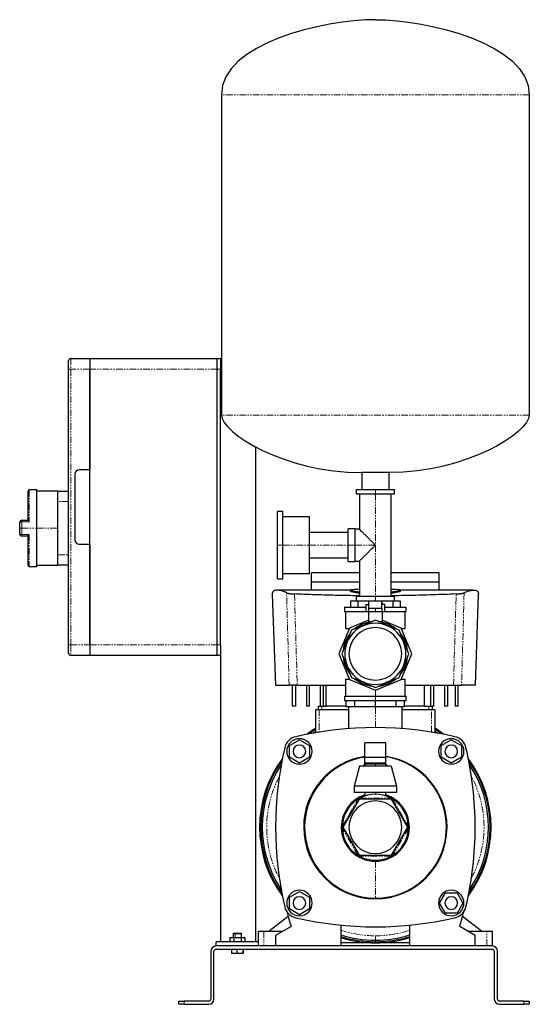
# Model space of a CAD drawing. Header units: millimetres. Extents: x 8 to 1409, y 6 to 935.
# Tile 2 of 2: x 929 to 1409, y 6 to 935. Entities that reach past the tile are written whole.
import ezdxf

# ---------------------------------------------------------------- set-up
doc = ezdxf.new("R2010")
doc.units = ezdxf.units.MM
doc.linetypes.add('PHANTOM', pattern=[12.7, 6.35, -1.27, 1.27, -1.27, 1.27, -1.27])

msp = doc.modelspace()

# ---------------------------------------------------------------- linework, layer by layer
at = {"color": 7, "linetype": 'Continuous', "lineweight": 25}
for p, q in [((1118.54, 863.68), (1118.54, 561.69)), ((1408.54, 863.68), (1408.54, 561.69)), ((974.54, 605.04), (974.54, 613.04)), ((976.54, 615.04), (994.54, 615.04)), ((994.54, 615.04), (994.54, 605.04)), ((994.54, 615.04), (1114.54, 615.04)), ((1114.54, 615.04), (1117.54, 615.04)), ((1114.54, 605.04), (1114.54, 615.04)), ((1117.54, 615.04), (1118.54, 615.04)), ((1117.54, 615.04), (1117.54, 605.04)), ((974.54, 345.04), (974.54, 605.04)), ((994.54, 605.04), (994.54, 510.04)), ((994.54, 345.04), (994.54, 605.04)), ((1114.54, 345.04), (1114.54, 605.04)), ((1117.54, 345.04), (1117.54, 605.04)), ((1150.54, 531.81), (1150.54, 65.04)), ((980.54, 506.04), (980.54, 444.04)), ((994.54, 510.04), (984.54, 510.04)), ((1276.24, 507.54), (1250.84, 507.54)), ((1250.84, 507.54), (1250.84, 491.54)), ((1276.24, 507.54), (1276.24, 491.54)), ((936.54, 462.43), (936.54, 490.04)), ((944.54, 491.04), (937.54, 491.04)), ((944.54, 455.04), (944.54, 491.04)), ((964.54, 490.04), (944.54, 490.04)), ((964.54, 490.04), (974.54, 490.04)), ((964.54, 480.04), (964.54, 490.04)), ((1245.54, 491.54), (1245.54, 487.54)), ((1245.54, 491.54), (1263.54, 491.54)), ((1245.54, 487.54), (1263.54, 487.54)), ((1248.54, 487.54), (1248.54, 454.04)), ((1263.54, 491.54), (1281.54, 491.54)), ((1263.54, 487.54), (1281.54, 487.54)), ((1278.54, 390.54), (1278.54, 487.54)), ((1281.54, 487.54), (1281.54, 491.54)), ((964.54, 455.04), (964.54, 480.04)), ((1176.44, 470.84), (1171.44, 470.84)), ((1171.44, 439.04), (1171.44, 470.84)), ((1176.44, 439.04), (1176.44, 470.84)), ((1201.44, 465.84), (1176.44, 465.84)), ((1201.44, 439.04), (1201.44, 465.84)), ((928.54, 455.04), (928.54, 460.54)), ((928.54, 449.54), (928.54, 455.04)), ((930.54, 462.54), (936.54, 462.54)), ((944.54, 419.04), (944.54, 455.04)), ((964.54, 430.04), (964.54, 455.04)), ((936.54, 447.54), (930.54, 447.54)), ((936.54, 420.04), (936.54, 447.65)), ((1238.04, 451.04), (1201.44, 451.04)), ((1244.54, 454.54), (1238.04, 454.54)), ((1238.04, 439.04), (1238.04, 454.54)), ((1244.54, 439.04), (1244.54, 454.54)), ((1248.54, 454.04), (1244.54, 454.04)), ((984.54, 440.04), (994.54, 440.04)), ((994.54, 440.04), (994.54, 345.04)), ((1171.44, 407.24), (1171.44, 439.04)), ((1176.44, 407.24), (1176.44, 439.04)), ((1201.44, 412.24), (1201.44, 439.04)), ((1238.04, 423.54), (1238.04, 439.04)), ((1244.54, 423.54), (1244.54, 439.04)), ((964.54, 420.04), (964.54, 430.04)), ((937.54, 419.04), (944.54, 419.04)), ((944.54, 420.04), (964.54, 420.04)), ((974.54, 420.04), (964.54, 420.04)), ((1201.44, 427.04), (1238.04, 427.04)), ((1238.04, 423.54), (1244.54, 423.54)), ((1244.54, 424.04), (1248.54, 424.04)), ((1248.54, 424.04), (1248.54, 390.54)), ((1176.44, 412.24), (1201.44, 412.24)), ((1248.54, 413.04), (1203.54, 413.04)), ((1203.54, 404.48), (1203.54, 413.04)), ((1323.54, 413.04), (1278.54, 413.04)), ((1323.54, 404.48), (1323.54, 413.04)), ((1171.44, 407.24), (1176.44, 407.24)), ((1203.54, 404.48), (1248.54, 404.48)), ((1278.54, 404.48), (1323.54, 404.48)), ((1166.37, 392.7), (1169.34, 307.04)), ((1239.85, 396.58), (1171.69, 396.58)), ((1239.85, 396.72), (1239.85, 395.72)), ((1245.54, 390.54), (1245.54, 386.54)), ((1263.54, 390.54), (1245.54, 390.54)), ((1281.54, 390.54), (1263.54, 390.54)), ((1281.54, 386.54), (1281.54, 390.54)), ((1287.23, 395.72), (1287.23, 396.72)), ((1355.39, 396.58), (1287.23, 396.58)), ((1357.74, 307.04), (1360.71, 392.7)), ((1240.09, 386.54), (1240.09, 380.54)), ((1240.09, 386.54), (1246.96, 386.54)), ((1246.96, 386.54), (1246.96, 380.54)), ((1246.96, 386.54), (1263.54, 386.54)), ((1254.54, 383.12), (1254.54, 376.12)), ((1254.54, 383.12), (1257.54, 383.12)), ((1257.04, 384.52), (1257.04, 383.12)), ((1257.04, 384.52), (1257.54, 384.52)), ((1257.54, 379.29), (1257.54, 386.12)), ((1269.54, 386.12), (1257.54, 386.12)), ((1263.54, 386.54), (1263.54, 386.12)), ((1263.54, 386.54), (1280.12, 386.54)), ((1269.54, 379.29), (1269.54, 386.12)), ((1269.54, 384.52), (1270.04, 384.52)), ((1272.54, 383.12), (1269.54, 383.12)), ((1270.04, 384.52), (1270.04, 383.12)), ((1272.54, 376.12), (1272.54, 383.12)), ((1280.12, 386.54), (1280.12, 380.54)), ((1280.12, 386.54), (1286.99, 386.54)), ((1286.99, 386.54), (1286.99, 380.54)), ((1234.54, 380.54), (1234.54, 376.54)), ((1234.54, 380.54), (1254.54, 380.54)), ((1234.54, 376.54), (1254.54, 376.54)), ((1235.54, 376.54), (1235.54, 360.54)), ((1257.54, 376.12), (1254.54, 376.12)), ((1257.04, 376.12), (1257.04, 367.1)), ((1263.54, 379.29), (1257.54, 379.29)), ((1263.54, 376.12), (1257.54, 376.12)), ((1269.54, 379.29), (1263.54, 379.29)), ((1269.54, 376.12), (1263.54, 376.12)), ((1272.54, 376.12), (1269.54, 376.12)), ((1270.04, 376.12), (1270.04, 367.1)), ((1272.54, 380.54), (1292.54, 380.54)), ((1272.54, 376.54), (1292.54, 376.54)), ((1291.54, 360.54), (1291.54, 376.54)), ((1292.54, 376.54), (1292.54, 380.54)), ((1257.04, 368.23), (1239.23, 360.85)), ((1263.54, 368.23), (1241.13, 358.95)), ((1257.04, 367.1), (1260.8, 367.1)), ((1285.95, 358.95), (1263.54, 368.23)), ((1266.28, 367.1), (1270.04, 367.1)), ((1287.85, 360.85), (1270.04, 368.23)), ((1239.23, 360.85), (1229.16, 336.54)), ((1241.13, 358.95), (1231.85, 336.54)), ((1235.54, 360.54), (1239.1, 360.54)), ((1238.54, 360.54), (1238.54, 359.19)), ((1295.23, 336.54), (1285.95, 358.95)), ((1297.92, 336.54), (1287.85, 360.85)), ((1287.98, 360.54), (1291.54, 360.54)), ((1288.54, 359.19), (1288.54, 360.54)), ((974.54, 337.04), (974.54, 345.04)), ((994.54, 345.04), (994.54, 335.04)), ((1114.54, 335.04), (1114.54, 345.04)), ((1117.54, 345.04), (1117.54, 335.04)), ((994.54, 335.04), (976.54, 335.04)), ((1114.54, 335.04), (994.54, 335.04)), ((1117.54, 335.04), (1114.54, 335.04)), ((1117.54, 335.04), (1117.54, 65.04)), ((1229.16, 336.54), (1239.23, 312.23)), ((1231.85, 336.54), (1241.13, 314.14)), ((1285.95, 314.14), (1295.23, 336.54)), ((1287.85, 312.23), (1297.92, 336.54)), ((1169.34, 307.04), (1182.34, 307.04)), ((1185.54, 287.04), (1185.54, 307.04)), ((1188.54, 287.04), (1188.54, 307.04)), ((1189.9, 307.04), (1235.54, 307.04)), ((1198.54, 307.04), (1198.54, 287.04)), ((1201.54, 287.04), (1201.54, 307.04)), ((1211.54, 307.04), (1211.54, 287.04)), ((1214.54, 287.04), (1214.54, 307.04)), ((1217.27, 287.04), (1217.27, 307.04)), ((1235.54, 312.54), (1235.54, 296.54)), ((1235.54, 312.54), (1239.1, 312.54)), ((1238.54, 313.9), (1238.54, 312.54)), ((1239.23, 312.23), (1263.54, 302.16)), ((1241.13, 314.14), (1263.54, 304.86)), ((1263.54, 304.86), (1285.95, 314.14)), ((1263.54, 302.16), (1287.85, 312.23)), ((1287.98, 312.54), (1291.54, 312.54)), ((1288.54, 312.54), (1288.54, 313.9)), ((1291.54, 296.54), (1291.54, 312.54)), ((1291.54, 307.04), (1337.18, 307.04)), ((1309.81, 287.04), (1309.81, 307.04)), ((1315.54, 307.04), (1315.54, 287.04)), ((1318.54, 287.04), (1318.54, 307.04)), ((1328.54, 307.04), (1328.54, 287.04)), ((1331.75, 287.04), (1331.75, 307.04)), ((1338.72, 307.04), (1338.72, 287.04)), ((1341.54, 287.04), (1341.54, 307.04)), ((1357.74, 307.04), (1344.74, 307.04)), ((1234.54, 296.54), (1234.54, 292.54)), ((1234.54, 296.54), (1263.54, 296.54)), ((1234.54, 292.54), (1263.54, 292.54)), ((1236.04, 286.54), (1236.04, 292.54)), ((1244.09, 286.54), (1244.09, 292.54)), ((1263.54, 296.54), (1292.54, 296.54)), ((1263.54, 292.54), (1292.54, 292.54)), ((1263.54, 286.54), (1263.54, 292.54)), ((1282.99, 286.54), (1282.99, 292.54)), ((1291.04, 286.54), (1291.04, 292.54)), ((1292.54, 292.54), (1292.54, 296.54)), ((1188.54, 287.04), (1185.54, 287.04)), ((1201.54, 287.04), (1198.54, 287.04)), ((1207.54, 262.26), (1207.54, 284.04)), ((1207.54, 284.04), (1210.54, 284.04)), ((1210.04, 284.04), (1210.04, 287.04)), ((1210.04, 287.04), (1213.04, 287.04)), ((1210.54, 284.04), (1238.14, 284.04)), ((1213.04, 287.04), (1217.27, 287.04)), ((1236.04, 287.04), (1217.27, 287.04)), ((1244.09, 286.54), (1236.04, 286.54)), ((1238.14, 286.54), (1238.14, 266.06)), ((1263.54, 286.54), (1244.09, 286.54)), ((1282.99, 286.54), (1263.54, 286.54)), ((1291.04, 286.54), (1282.99, 286.54)), ((1288.94, 266.06), (1288.94, 286.54)), ((1288.94, 284.04), (1316.54, 284.04)), ((1309.81, 287.04), (1291.04, 287.04)), ((1309.81, 287.04), (1314.04, 287.04)), ((1314.04, 287.04), (1317.04, 287.04)), ((1316.54, 284.04), (1319.54, 284.04)), ((1318.54, 287.04), (1317.04, 287.04)), ((1317.04, 287.04), (1317.04, 284.04)), ((1319.54, 284.04), (1319.54, 262.26)), ((1331.75, 287.04), (1328.54, 287.04)), ((1341.54, 287.04), (1338.72, 287.04)), ((1182.54, 250.03), (1192.04, 255.51)), ((1192.04, 255.51), (1201.54, 250.03)), ((1273.54, 252.56), (1253.54, 252.56)), ((1253.54, 239.23), (1253.54, 252.56)), ((1273.54, 239.23), (1273.54, 252.56)), ((1325.54, 250.03), (1335.04, 255.51)), ((1335.04, 255.51), (1344.54, 250.03)), ((1182.54, 239.06), (1182.54, 250.03)), ((1201.54, 250.03), (1201.54, 239.06)), ((1325.54, 239.06), (1325.54, 250.03)), ((1344.54, 250.03), (1344.54, 239.06)), ((1192.04, 233.57), (1182.54, 239.06)), ((1201.54, 239.06), (1192.04, 233.57)), ((1253.54, 232.64), (1253.54, 239.23)), ((1253.54, 239.23), (1273.54, 239.23)), ((1254.54, 233.64), (1253.54, 232.64)), ((1253.54, 232.64), (1253.54, 230.64)), ((1263.54, 232.64), (1253.54, 232.64)), ((1254.54, 233.64), (1263.54, 233.64)), ((1263.54, 233.64), (1272.54, 233.64)), ((1273.54, 232.64), (1263.54, 232.64)), ((1273.54, 232.64), (1272.54, 233.64)), ((1273.54, 232.64), (1273.54, 239.23)), ((1273.54, 230.64), (1273.54, 232.64)), ((1335.04, 233.57), (1325.54, 239.06)), ((1344.54, 239.06), (1335.04, 233.57)), ((1248.54, 230.64), (1243.54, 211.89)), ((1278.54, 230.64), (1248.54, 230.64)), ((1278.54, 230.64), (1283.54, 211.89)), ((1243.54, 211.89), (1243.54, 205.64)), ((1283.54, 211.89), (1243.54, 211.89)), ((1283.54, 205.64), (1243.54, 205.64)), ((1253.54, 205.64), (1253.54, 202.49)), ((1273.54, 202.49), (1273.54, 205.64)), ((1283.54, 211.89), (1283.54, 205.64)), ((1248.27, 199.49), (1233, 173.04)), ((1278.81, 199.49), (1248.27, 199.49)), ((1294.08, 173.04), (1278.81, 199.49)), ((1233, 173.04), (1248.27, 146.59)), ((1278.81, 146.59), (1294.08, 173.04)), ((1248.27, 146.59), (1278.81, 146.59)), ((1182.54, 107.03), (1192.04, 112.51)), ((1192.04, 112.51), (1201.54, 107.03)), ((1182.54, 96.06), (1182.54, 107.03)), ((1201.54, 107.03), (1201.54, 96.06)), ((1324.07, 101.54), (1329.56, 111.04)), ((1329.56, 111.04), (1340.52, 111.04)), ((1340.52, 111.04), (1346.01, 101.54)), ((1192.04, 90.57), (1182.54, 96.06)), ((1201.54, 96.06), (1192.04, 90.57)), ((1329.56, 92.04), (1324.07, 101.54)), ((1346.01, 101.54), (1340.52, 92.04)), ((1181.47, 88.8), (1163.54, 75.04)), ((1340.52, 92.04), (1329.56, 92.04)), ((1363.54, 75.04), (1345.61, 88.8)), ((1153.54, 61.04), (1153.54, 75.04)), ((1153.54, 75.04), (1158.54, 75.04)), ((1158.54, 75.04), (1176.47, 75.04)), ((1184.09, 79.44), (1169.54, 71.04)), ((1231.04, 80.65), (1231.04, 61.04)), ((1296.04, 61.04), (1296.04, 80.65)), ((1357.54, 71.04), (1342.99, 79.44)), ((1350.61, 75.04), (1368.54, 75.04)), ((1368.54, 75.04), (1373.54, 75.04)), ((1373.54, 75.04), (1373.54, 61.04)), ((1153.54, 65.04), (1113.54, 65.04)), ((1113.54, 61.04), (1113.54, 65.04)), ((1126.61, 69.04), (1126.61, 65.04)), ((1126.61, 69.04), (1130.08, 69.04)), ((1129.84, 73.04), (1129.54, 72.74)), ((1129.54, 72.74), (1129.54, 69.04)), ((1129.54, 72.74), (1131.35, 72.74)), ((1129.84, 73.04), (1131.52, 73.04)), ((1130.08, 69.04), (1130.08, 65.04)), ((1130.08, 69.04), (1137, 69.04)), ((1131.35, 72.74), (1137.54, 72.74)), ((1131.52, 73.04), (1137.24, 73.04)), ((1137, 69.04), (1137, 65.04)), ((1137, 69.04), (1140.47, 69.04)), ((1137.54, 72.74), (1137.24, 73.04)), ((1137.54, 69.04), (1137.54, 72.74)), ((1140.47, 69.04), (1140.47, 65.04)), ((1169.54, 71.04), (1169.54, 61.04)), ((1357.54, 61.04), (1357.54, 71.04)), ((1108.54, 56.04), (1108.54, 11.04)), ((1111.54, 11.04), (1111.54, 56.04)), ((1373.54, 61.04), (1113.54, 61.04)), ((1113.54, 58.04), (1373.54, 58.04)), ((1128.19, 58.04), (1128.19, 54.04)), ((1133.21, 58.04), (1133.21, 54.04)), ((1138.56, 58.04), (1138.56, 54.04)), ((1138.89, 58.04), (1138.89, 54.04)), ((1296.04, 64.04), (1231.04, 64.04)), ((1375.54, 56.04), (1375.54, 11.04)), ((1378.54, 11.04), (1378.54, 56.04)), ((1133.21, 54.04), (1128.19, 54.04)), ((1138.56, 54.04), (1133.21, 54.04)), ((1138.89, 54.04), (1138.56, 54.04)), ((1078.54, 6.04), (1078.54, 9.04)), ((1078.54, 9.04), (1083.54, 9.04)), ((1083.54, 6.04), (1078.54, 6.04)), ((1106.54, 9.04), (1083.54, 9.04)), ((1083.54, 6.04), (1106.54, 6.04)), ((1403.54, 9.04), (1380.54, 9.04)), ((1380.54, 6.04), (1403.54, 6.04)), ((1403.54, 9.04), (1408.54, 9.04)), ((1408.54, 6.04), (1403.54, 6.04)), ((1408.54, 9.04), (1408.54, 6.04))]:
    msp.add_line(p, q, dxfattribs=at)
at = {"color": 8, "linetype": 'PHANTOM', "lineweight": 18}
for p, q in [((1408.54, 863.68), (1118.54, 863.68)), ((976.54, 615.04), (976.54, 605.04)), ((976.54, 605.04), (974.54, 605.04)), ((994.54, 605.04), (976.54, 605.04)), ((976.54, 605.04), (976.54, 345.04)), ((1114.54, 605.04), (994.54, 605.04)), ((1117.54, 605.04), (1114.54, 605.04)), ((1408.54, 561.69), (1118.54, 561.69)), ((937.54, 491.04), (937.54, 460.87)), ((1263.54, 491.54), (1263.54, 487.54)), ((1263.54, 487.54), (1263.54, 439.04)), ((974.54, 480.04), (964.54, 480.04)), ((930.54, 455.04), (928.54, 455.04)), ((930.54, 462.54), (930.54, 460.87)), ((930.54, 460.87), (930.54, 455.04)), ((937.54, 460.87), (930.54, 460.87)), ((930.54, 455.04), (930.54, 449.22)), ((930.54, 455.04), (944.54, 455.04)), ((944.54, 455.04), (964.54, 455.04)), ((930.54, 449.22), (937.54, 449.22)), ((930.54, 447.54), (930.54, 449.22)), ((937.54, 449.22), (937.54, 419.04)), ((1171.44, 439.04), (1176.44, 439.04)), ((1176.44, 439.04), (1201.44, 439.04)), ((1201.44, 439.04), (1238.04, 439.04)), ((1238.04, 439.04), (1244.54, 439.04)), ((1244.54, 439.04), (1263.54, 439.04)), ((1263.54, 439.04), (1263.54, 390.54)), ((964.54, 430.04), (974.54, 430.04)), ((1263.54, 386.54), (1263.54, 390.54)), ((1263.54, 376.12), (1263.54, 379.29)), ((976.54, 345.04), (974.54, 345.04)), ((976.54, 345.04), (976.54, 335.04)), ((976.54, 345.04), (994.54, 345.04)), ((994.54, 345.04), (1114.54, 345.04)), ((1114.54, 345.04), (1117.54, 345.04)), ((1263.54, 296.54), (1263.54, 302.16)), ((1263.54, 292.54), (1263.54, 296.54)), ((1210.54, 284.04), (1210.54, 262.76)), ((1213.04, 287.04), (1213.04, 284.04)), ((1263.54, 267.04), (1263.54, 286.54)), ((1314.04, 284.04), (1314.04, 287.04)), ((1316.54, 262.76), (1316.54, 284.04)), ((1263.54, 233.64), (1263.54, 232.64)), ((1263.54, 232.64), (1263.54, 230.64)), ((1263.54, 205.64), (1263.54, 204.14)), ((1232.46, 174.11), (1247.08, 199.43)), ((1248.92, 200.49), (1278.16, 200.49)), ((1280, 199.43), (1294.62, 174.11)), ((1247.08, 146.66), (1232.46, 171.98)), ((1294.62, 171.98), (1280, 146.66)), ((1278.16, 145.59), (1248.92, 145.59)), ((1263.54, 140.94), (1263.54, 106.04)), ((1158.54, 75.04), (1158.54, 61.04)), ((1368.54, 61.04), (1368.54, 75.04)), ((1131.52, 73.04), (1131.35, 72.74)), ((1131.35, 69.04), (1131.35, 72.74)), ((1263.54, 66.54), (1263.54, 70.67)), ((1263.54, 66.54), (1263.54, 65.04)), ((1083.54, 9.04), (1083.54, 6.04)), ((1403.54, 6.04), (1403.54, 9.04))]:
    msp.add_line(p, q, dxfattribs=at)
at = {"color": 8, "linetype": 'PHANTOM', "lineweight": 18, "flags": 128}
for points in [[(1182.34, 307.04), (1180.98, 355.81), (1179.91, 394.13)], [(1187.43, 392.98), (1188.81, 344.85), (1189.9, 307.04)], [(1337.18, 307.04), (1338.56, 355.17), (1339.65, 392.98)], [(1347.17, 394.13), (1345.81, 345.36), (1344.74, 307.04)]]:
    msp.add_lwpolyline(points, dxfattribs=at)
at = {"color": 7, "linetype": 'Continuous', "lineweight": 25, "flags": 128}
for points in [[(1207.54, 265.39), (1205.15, 263.9), (1200.94, 261.05)], [(1204.58, 261.73), (1207.04, 263.32), (1207.54, 263.63)], [(1326.14, 261.05), (1321.93, 263.9), (1319.54, 265.39)], [(1319.54, 263.63), (1320.04, 263.32), (1322.5, 261.73)], [(1251.88, 230.64), (1253.33, 232.12), (1253.54, 232.29)], [(1273.54, 232.29), (1273.75, 232.12), (1275.2, 230.64)]]:
    msp.add_lwpolyline(points, dxfattribs=at)
at = {"color": 7, "linetype": 'Continuous', "lineweight": 25}
for centre, radius, start, end in [((976.54, 613.04), 2, 90, 180), ((984.54, 506.04), 4, 90, 180), ((937.54, 490.04), 1, 90, 180), ((930.54, 460.54), 2, 90, 180), ((930.54, 449.54), 2, 180, 270), ((984.54, 444.04), 4, 180, 270), ((937.54, 420.04), 1, 180, 270), ((1263.54, 336.54), 28.8, 90, 270), ((1263.54, 336.54), 30.55, 95.86619, 129.13381), ((1263.54, 336.54), 28.8, 270, 90), ((1263.54, 336.54), 30.55, 50.86619, 84.13381), ((1263.54, 336.54), 30.55, 140.86619, 174.13381), ((1263.54, 336.54), 24.83, 90, 270), ((1263.54, 336.54), 24.83, 270, 90), ((1263.54, 336.54), 30.55, 5.86619, 39.13381), ((976.54, 337.04), 2, 180, 270), ((1263.54, 336.54), 30.55, 185.86619, 219.13381), ((1263.54, 336.54), 30.55, 320.86619, 354.13381), ((1263.54, 336.54), 30.55, 230.86619, 264.13381), ((1263.54, 336.54), 30.55, 275.86619, 309.13381), ((1263.54, -62.96), 330, 76.87666, 103.12334), ((1263.54, 173.04), 109, 120.91471, 126.56329), ((1263.54, 173.04), 109, 53.43671, 59.08529), ((1191.79, 244.79), 14, 103.12334, 166.87666), ((1192.04, 244.54), 12, 90, 270), ((1192.04, 244.54), 12, 270, 90), ((1335.04, 244.54), 12, 0, 180), ((1335.29, 244.79), 14, 13.12334, 76.87666), ((1499.54, 173.04), 330, 166.87666, 193.12334), ((1192.04, 244.54), 6, 0, 180), ((1192.04, 244.54), 6, 180, 0), ((1335.04, 244.54), 12, 180, 0), ((1335.04, 244.54), 6, 0, 180), ((1335.04, 244.54), 6, 180, 0), ((1027.54, 173.04), 330, 0, 13.12334), ((1263.54, 173.04), 109, 143.43671, 216.56329), ((1263.54, 173.04), 108, 144.57681, 215.42319), ((1263.54, 173.04), 67.5, 98.51962, 180), ((1263.92, 173.04), 67, 98.91543, 269.67211), ((1263.54, 173.04), 67, 270, 81.41632), ((1263.54, 173.04), 67.5, 0, 81.48038), ((1263.54, 173.04), 109, 323.43671, 36.56329), ((1263.54, 173.04), 108, 324.57681, 35.42319), ((1263.54, 173.04), 106.5, 146.38448, 213.61552), ((1263.54, 173.04), 106.5, 326.38448, 33.61552), ((1263.54, 173.04), 32.1, 108.15125, 180), ((1263.54, 173.04), 31.1, 121.96208, 178.03792), ((1263.54, 173.04), 24.83, 0, 180), ((1263.54, 173.04), 31.1, 61.96208, 118.03792), ((1263.54, 173.04), 32.1, 0, 71.84875), ((1263.54, 173.04), 31.1, 1.96208, 58.03792), ((1263.54, 173.04), 67.5, 180, 0), ((1263.54, 173.04), 32.1, 180, 0), ((1263.54, 173.04), 31.1, 181.96208, 238.03792), ((1263.54, 173.04), 24.83, 180, 0), ((1263.54, 173.04), 31.1, 301.96208, 358.03792), ((1027.54, 173.04), 330, 346.87666, 0), ((1263.54, 173.04), 31.1, 241.96208, 298.03792), ((1192.04, 101.54), 12, 90, 270), ((1192.04, 101.54), 12, 270, 90), ((1335.04, 101.54), 12, 90, 270), ((1335.04, 101.54), 12, 270, 90), ((1192.04, 101.54), 6, 0, 180), ((1335.04, 101.54), 6, 0, 180), ((1191.79, 101.3), 14, 193.12334, 256.87666), ((1500.54, 173.04), 330, 193.99121, 196.47707), ((1192.04, 101.54), 6, 180, 0), ((1335.04, 101.54), 6, 180, 0), ((1335.29, 101.3), 14, 283.12334, 346.87666), ((1026.54, 173.04), 330, 343.52293, 346.00879), ((1263.54, 409.04), 330, 256.87666, 283.12334), ((1263.54, 173.04), 106.5, 252.23195, 270), ((1263.54, 173.04), 108, 252.48678, 270), ((1263.54, 173.04), 109, 252.65257, 270), ((1263.54, 173.04), 106.5, 270, 287.76805), ((1263.54, 173.04), 108, 270, 287.51322), ((1263.54, 173.04), 109, 270, 287.34743), ((1113.54, 56.04), 5, 90, 180), ((1113.54, 56.04), 2, 90, 180), ((1373.54, 56.04), 5, 0, 90), ((1373.54, 56.04), 2, 0, 90), ((1106.54, 11.04), 5, 270, 0), ((1106.54, 11.04), 2, 270, 0), ((1380.54, 11.04), 5, 180, 270), ((1380.54, 11.04), 2, 180, 270)]:
    msp.add_arc(centre, radius, start, end, dxfattribs=at)
at = {"color": 8, "linetype": 'PHANTOM', "lineweight": 18}
for centre, radius, start, end in [((930.05, 457.53), 3.37, 81.68985, 116.68782), ((930.05, 452.55), 3.37, 243.31218, 278.31015), ((1263.54, 173.04), 102.37, 152.15866, 207.84134), ((1263.54, 173.04), 102.37, 332.15866, 27.84134), ((1263.54, 173.04), 102.37, 251.48933, 270), ((1263.54, 173.04), 102.37, 270, 288.51067)]:
    msp.add_arc(centre, radius, start, end, dxfattribs=at)
at = {"color": 7, "linetype": 'Continuous', "lineweight": 25}
for points in [[(1263.54, 934.54), (1215.08, 934.54), (1118.54, 912.38), (1118.54, 863.68)], [(1263.54, 934.54), (1312, 934.54), (1408.54, 912.38), (1408.54, 863.68)], [(1118.54, 561.69), (1118.54, 545.11), (1177.48, 507.54), (1250.84, 507.54)], [(1408.54, 561.69), (1408.54, 545.11), (1349.6, 507.54), (1276.24, 507.54)], [(1203.54, 396.57), (1203.54, 399.6), (1203.54, 402.24), (1203.54, 404.48)], [(1323.54, 396.57), (1323.54, 399.6), (1323.54, 402.24), (1323.54, 404.48)]]:
    msp.add_open_spline(points, degree=3, dxfattribs=at)
for points, knots in [([(937.54, 460.87), (937.51, 460.91), (937.46, 460.99), (937.38, 461.1), (937.31, 461.19), (937.25, 461.27), (937.16, 461.4), (937.04, 461.58), (936.89, 461.79), (936.75, 461.99), (936.65, 462.15), (936.59, 462.27), (936.55, 462.36), (936.54, 462.41), (936.54, 462.43)], [0, 0, 0, 0, 0.063858, 0.1208762, 0.171055, 0.2143949, 0.250897, 0.3839487, 0.499792, 0.6319344, 0.7497424, 0.83916, 0.922247, 1, 1, 1, 1]), ([(936.54, 447.65), (936.54, 447.67), (936.54, 447.69), (936.55, 447.72), (936.57, 447.77), (936.59, 447.81), (936.61, 447.87), (936.66, 447.96), (936.75, 448.1), (936.89, 448.29), (937.04, 448.51), (937.19, 448.72), (937.36, 448.96), (937.47, 449.12), (937.54, 449.22)], [0, 0, 0, 0, 0.038305, 0.077802, 0.118638, 0.160942, 0.204833, 0.250416, 0.3682, 0.500359, 0.616179, 0.749246, 0.853264, 1, 1, 1, 1]), ([(1263.54, 439.04), (1262.91, 439.67), (1262.25, 440.33), (1260.85, 441.74), (1260.11, 442.48), (1258.57, 444.01), (1257.77, 444.81), (1256.16, 446.42), (1255.34, 447.24), (1253.74, 448.84), (1252.96, 449.62), (1251.52, 451.07), (1250.86, 451.72), (1249.75, 452.83), (1249.3, 453.28), (1248.7, 453.88), (1248.54, 454.04), (1248.54, 454.04)], [0, 0, 0, 0, 0.125, 0.125, 0.25, 0.25, 0.375, 0.375, 0.5, 0.5, 0.625, 0.625, 0.75, 0.75, 0.875, 0.875, 1, 1, 1, 1]), ([(1248.54, 424.04), (1248.54, 424.04), (1248.7, 424.2), (1249.3, 424.81), (1249.75, 425.25), (1250.86, 426.36), (1251.52, 427.02), (1252.96, 428.46), (1253.74, 429.24), (1255.34, 430.84), (1256.16, 431.66), (1257.77, 433.28), (1258.57, 434.08), (1260.11, 435.61), (1260.85, 436.35), (1262.25, 437.75), (1262.91, 438.42), (1263.54, 439.04)], [0, 0, 0, 0, 0.125, 0.125, 0.25, 0.25, 0.375, 0.375, 0.5, 0.5, 0.625, 0.625, 0.75, 0.75, 0.875, 0.875, 1, 1, 1, 1]), ([(1179.91, 394.13), (1178.65, 394.69), (1176.14, 395.81), (1173.08, 396.49), (1170.55, 396.67), (1168.59, 396.33), (1167.23, 395.53), (1166.43, 394.35), (1166.39, 393.24), (1166.37, 392.7)], [0, 0, 0, 0, 0.143965, 0.287027, 0.429815, 0.57511, 0.719989, 0.864946, 1, 1, 1, 1]), ([(1179.91, 394.13), (1179.94, 394.11), (1180, 394.09), (1180.09, 394.05), (1180.2, 394), (1180.31, 393.96), (1180.43, 393.92), (1180.55, 393.88), (1180.69, 393.84), (1180.83, 393.8), (1181.16, 393.71), (1181.74, 393.58), (1182.67, 393.42), (1183.71, 393.27), (1184.64, 393.17), (1185.37, 393.1), (1185.87, 393.06), (1186.39, 393.03), (1186.9, 393), (1187.26, 392.98), (1187.43, 392.98)], [0, 0, 0, 0, 0.027892, 0.055684, 0.083403, 0.111076, 0.138729, 0.16639, 0.194085, 0.22184, 0.249681, 0.37494, 0.499623, 0.625118, 0.74969, 0.80018, 0.850298, 0.900204, 0.950053, 1, 1, 1, 1]), ([(1248.54, 391.33), (1246.4, 391.34), (1237.12, 391.39), (1225.14, 391.67), (1212.54, 392.04), (1204.37, 392.32), (1195.96, 392.63), (1190.37, 392.86), (1187.43, 392.98)], [0, 0, 0, 0, 0.103844, 0.451617, 0.584785, 0.721987, 0.853932, 1, 1, 1, 1]), ([(1248.54, 393.66), (1247.94, 393.73), (1246.11, 393.96), (1243.74, 394.4), (1241.5, 394.9), (1240.24, 395.34), (1239.71, 395.62), (1239.86, 395.72), (1239.85, 395.72)], [0, 0, 0, 0, 0.109861, 0.332246, 0.553528, 0.7761, 0.997413, 1, 1, 1, 1]), ([(1248.54, 394.66), (1247.94, 394.73), (1246.13, 394.96), (1243.76, 395.39), (1241.53, 395.89), (1240.17, 396.35), (1239.7, 396.73), (1240.15, 397.04), (1241.49, 397.26), (1243.7, 397.42), (1246.1, 397.5), (1247.93, 397.52), (1248.54, 397.53)], [0, 0, 0, 0, 0.054306, 0.165599, 0.27681, 0.388261, 0.499297, 0.610914, 0.721884, 0.833446, 0.944687, 1, 1, 1, 1]), ([(1278.54, 397.53), (1279.14, 397.52), (1280.97, 397.5), (1283.36, 397.42), (1285.59, 397.27), (1286.93, 397.04), (1287.38, 396.73), (1286.91, 396.35), (1285.56, 395.89), (1283.34, 395.4), (1280.96, 394.96), (1279.14, 394.73), (1278.54, 394.66)], [0, 0, 0, 0, 0.054516, 0.166137, 0.277117, 0.388679, 0.499927, 0.611181, 0.722745, 0.833736, 0.94536, 1, 1, 1, 1]), ([(1287.23, 395.72), (1287.22, 395.72), (1287.38, 395.62), (1286.84, 395.34), (1285.58, 394.89), (1283.33, 394.39), (1280.96, 393.96), (1279.14, 393.73), (1278.54, 393.66)], [0, 0, 0, 0, 0.00222, 0.224201, 0.446802, 0.668259, 0.890979, 1, 1, 1, 1]), ([(1339.65, 392.98), (1335.87, 392.83), (1328.62, 392.54), (1317.79, 392.15), (1307.11, 391.81), (1296.3, 391.55), (1286.75, 391.38), (1280.82, 391.33), (1278.54, 391.31)], [0, 0, 0, 0, 0.187453, 0.360301, 0.534377, 0.711714, 0.888973, 1, 1, 1, 1]), ([(1339.65, 392.98), (1339.74, 392.98), (1339.94, 392.99), (1340.23, 393), (1340.52, 393.02), (1340.8, 393.04), (1341.09, 393.06), (1341.37, 393.08), (1341.64, 393.1), (1341.92, 393.12), (1342.5, 393.17), (1343.36, 393.27), (1344.41, 393.42), (1345.33, 393.58), (1345.96, 393.72), (1346.36, 393.83), (1346.6, 393.91), (1346.82, 393.98), (1347.01, 394.05), (1347.11, 394.1), (1347.17, 394.13)], [0, 0, 0, 0, 0.027694, 0.055338, 0.082958, 0.110581, 0.138231, 0.165937, 0.193724, 0.221621, 0.249653, 0.374136, 0.499567, 0.624291, 0.749617, 0.799806, 0.849782, 0.899702, 0.949722, 1, 1, 1, 1]), ([(1347.17, 394.13), (1348.43, 394.69), (1350.94, 395.81), (1354, 396.49), (1356.53, 396.67), (1358.49, 396.33), (1359.85, 395.53), (1360.65, 394.35), (1360.69, 393.24), (1360.71, 392.7)], [0, 0, 0, 0, 0.143966, 0.287028, 0.429817, 0.575112, 0.719991, 0.864948, 1, 1, 1, 1]), ([(1257.54, 376.12), (1257.54, 376.17), (1257.54, 376.27), (1257.54, 376.43), (1257.54, 376.63), (1257.54, 376.88), (1257.54, 377.22), (1257.54, 377.73), (1257.54, 378.42), (1257.54, 378.98), (1257.54, 379.29)], [0, 0, 0, 0, 0.053384, 0.112845, 0.178385, 0.250006, 0.365486, 0.499996, 0.722996, 1, 1, 1, 1]), ([(1269.54, 379.29), (1269.54, 378.98), (1269.54, 378.42), (1269.54, 377.73), (1269.54, 377.22), (1269.54, 376.86), (1269.54, 376.56), (1269.54, 376.32), (1269.54, 376.18), (1269.54, 376.12)], [0, 0, 0, 0, 0.277001, 0.500027, 0.634514, 0.750017, 0.844145, 0.927471, 1, 1, 1, 1]), ([(1189.9, 307.04), (1189.8, 307.04), (1189.6, 307.04), (1189.31, 307.04), (1189.02, 307.04), (1188.73, 307.04), (1188.44, 307.04), (1188.16, 307.04), (1187.88, 307.04), (1187.61, 307.04), (1187.02, 307.04), (1186.16, 307.04), (1185.1, 307.04), (1184.17, 307.04), (1183.54, 307.04), (1183.14, 307.04), (1182.9, 307.04), (1182.69, 307.04), (1182.5, 307.04), (1182.4, 307.04), (1182.34, 307.04)], [0, 0, 0, 0, 0.027856, 0.055623, 0.083327, 0.110992, 0.138645, 0.166312, 0.194018, 0.221789, 0.24965, 0.374558, 0.499508, 0.624488, 0.749518, 0.799755, 0.84977, 0.899715, 0.949741, 1, 1, 1, 1]), ([(1337.18, 307.04), (1337.29, 307.04), (1337.51, 307.04), (1337.82, 307.04), (1338.14, 307.04), (1338.45, 307.04), (1338.76, 307.04), (1339.06, 307.04), (1339.36, 307.04), (1339.65, 307.04), (1339.94, 307.04), (1340.21, 307.04), (1340.49, 307.04), (1340.75, 307.04), (1341.01, 307.04), (1341.26, 307.04), (1341.5, 307.04), (1341.73, 307.04), (1342.03, 307.04), (1342.37, 307.04), (1342.77, 307.04), (1343.14, 307.04), (1343.48, 307.04), (1343.8, 307.04), (1344.09, 307.04), (1344.34, 307.04), (1344.56, 307.04), (1344.68, 307.04), (1344.74, 307.04)], [0, 0, 0, 0, 0.03015, 0.060299, 0.090428, 0.120517, 0.150546, 0.180497, 0.21035, 0.240085, 0.269685, 0.29913, 0.328404, 0.35749, 0.38637, 0.415028, 0.44345, 0.47162, 0.499526, 0.552557, 0.606494, 0.661235, 0.71667, 0.772684, 0.829154, 0.885951, 0.942944, 1, 1, 1, 1]), ([(1247.08, 199.43), (1247.13, 199.46), (1247.24, 199.53), (1247.4, 199.63), (1247.55, 199.72), (1247.7, 199.81), (1247.85, 199.89), (1247.94, 199.95), (1247.99, 199.98)], [0, 0, 0, 0, 0.179035, 0.352627, 0.521123, 0.684903, 0.844379, 1, 1, 1, 1]), ([(1247.99, 199.98), (1248.04, 200), (1248.13, 200.06), (1248.28, 200.14), (1248.43, 200.23), (1248.59, 200.31), (1248.75, 200.4), (1248.86, 200.46), (1248.92, 200.49)], [0, 0, 0, 0, 0.155621, 0.315097, 0.478877, 0.647373, 0.820965, 1, 1, 1, 1]), ([(1247.99, 199.98), (1248.07, 199.84), (1248.14, 199.71), (1248.24, 199.54), (1248.27, 199.49), (1248.27, 199.49)], [0, 0, 0, 0, 0.5, 0.5, 1, 1, 1, 1]), ([(1278.16, 200.49), (1278.22, 200.46), (1278.33, 200.4), (1278.49, 200.31), (1278.65, 200.23), (1278.8, 200.14), (1278.95, 200.06), (1279.04, 200), (1279.09, 199.98)], [0, 0, 0, 0, 0.179035, 0.352627, 0.521123, 0.684903, 0.844379, 1, 1, 1, 1]), ([(1279.09, 199.98), (1279.01, 199.84), (1278.94, 199.71), (1278.84, 199.54), (1278.81, 199.49), (1278.81, 199.49)], [0, 0, 0, 0, 0.5, 0.5, 1, 1, 1, 1]), ([(1279.09, 199.98), (1279.14, 199.95), (1279.23, 199.89), (1279.38, 199.81), (1279.53, 199.72), (1279.68, 199.63), (1279.84, 199.53), (1279.95, 199.46), (1280, 199.43)], [0, 0, 0, 0, 0.155621, 0.315097, 0.478877, 0.647373, 0.820965, 1, 1, 1, 1]), ([(1232.44, 173.04), (1232.44, 173.1), (1232.44, 173.21), (1232.44, 173.37), (1232.44, 173.55), (1232.45, 173.73), (1232.45, 173.92), (1232.46, 174.04), (1232.46, 174.11)], [0, 0, 0, 0, 0.155621, 0.315097, 0.478877, 0.647373, 0.820965, 1, 1, 1, 1]), ([(1232.44, 173.04), (1232.6, 173.04), (1232.75, 173.04), (1232.95, 173.04), (1233, 173.04), (1233, 173.04)], [0, 0, 0, 0, 0.5, 0.5, 1, 1, 1, 1]), ([(1232.46, 171.98), (1232.46, 172.04), (1232.45, 172.17), (1232.45, 172.36), (1232.44, 172.54), (1232.44, 172.71), (1232.44, 172.88), (1232.44, 172.99), (1232.44, 173.04)], [0, 0, 0, 0, 0.179035, 0.352627, 0.521123, 0.684903, 0.844379, 1, 1, 1, 1]), ([(1294.08, 173.04), (1294.08, 173.04), (1294.13, 173.04), (1294.33, 173.04), (1294.48, 173.04), (1294.64, 173.04)], [0, 0, 0, 0, 0.5, 0.5, 1, 1, 1, 1]), ([(1294.62, 174.11), (1294.62, 174.04), (1294.63, 173.92), (1294.63, 173.73), (1294.64, 173.55), (1294.64, 173.37), (1294.64, 173.21), (1294.64, 173.1), (1294.64, 173.04)], [0, 0, 0, 0, 0.179035, 0.352627, 0.521123, 0.684903, 0.844379, 1, 1, 1, 1]), ([(1294.64, 173.04), (1294.64, 172.99), (1294.64, 172.88), (1294.64, 172.71), (1294.64, 172.54), (1294.63, 172.36), (1294.63, 172.17), (1294.62, 172.04), (1294.62, 171.98)], [0, 0, 0, 0, 0.155621, 0.315097, 0.478877, 0.647373, 0.820965, 1, 1, 1, 1]), ([(1247.99, 146.11), (1247.94, 146.14), (1247.85, 146.19), (1247.7, 146.28), (1247.55, 146.37), (1247.4, 146.46), (1247.24, 146.56), (1247.13, 146.62), (1247.08, 146.66)], [0, 0, 0, 0, 0.155621, 0.315097, 0.478877, 0.647373, 0.820965, 1, 1, 1, 1]), ([(1248.27, 146.59), (1248.27, 146.59), (1248.24, 146.55), (1248.14, 146.38), (1248.07, 146.25), (1247.99, 146.11)], [0, 0, 0, 0, 0.5, 0.5, 1, 1, 1, 1]), ([(1248.92, 145.59), (1248.86, 145.62), (1248.75, 145.68), (1248.59, 145.77), (1248.43, 145.86), (1248.28, 145.95), (1248.13, 146.03), (1248.04, 146.08), (1247.99, 146.11)], [0, 0, 0, 0, 0.179035, 0.352627, 0.521123, 0.684903, 0.844379, 1, 1, 1, 1]), ([(1279.09, 146.11), (1279.04, 146.08), (1278.95, 146.03), (1278.8, 145.95), (1278.65, 145.86), (1278.49, 145.77), (1278.33, 145.68), (1278.22, 145.62), (1278.16, 145.59)], [0, 0, 0, 0, 0.155621, 0.315097, 0.478877, 0.647373, 0.820965, 1, 1, 1, 1]), ([(1278.81, 146.59), (1278.81, 146.59), (1278.84, 146.55), (1278.94, 146.38), (1279.01, 146.25), (1279.09, 146.11)], [0, 0, 0, 0, 0.5, 0.5, 1, 1, 1, 1]), ([(1280, 146.66), (1279.95, 146.62), (1279.84, 146.56), (1279.68, 146.46), (1279.53, 146.37), (1279.38, 146.28), (1279.23, 146.19), (1279.14, 146.14), (1279.09, 146.11)], [0, 0, 0, 0, 0.179035, 0.352627, 0.521123, 0.684903, 0.844379, 1, 1, 1, 1])]:
    msp.add_open_spline(points, degree=3, knots=knots, dxfattribs=at)

doc.saveas('drawing.dxf')
